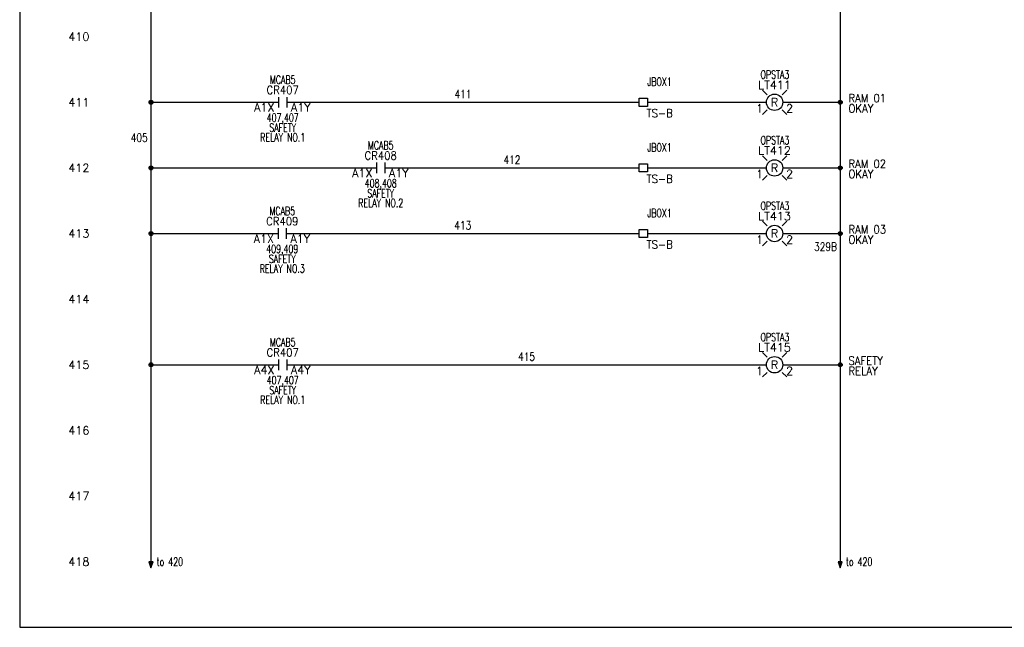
# Model space of a CAD drawing. Header units: inches. Extents: x 0 to 30, y 0 to 19.
# Tile 1 of 3: x 0 to 15, y 0 to 9.3. Entities that reach past the tile are written whole.
import ezdxf
from ezdxf.enums import TextEntityAlignment as Align

# ---------------------------------------------------------------- set-up
doc = ezdxf.new("R2010")
doc.units = ezdxf.units.IN
doc.header["$MEASUREMENT"] = 0
for name, color, linetype in [('BLK_14AWG', 252, 'Continuous'), ('DESC', 1, 'Continuous'), ('DESCCHILD', 7, 'Continuous'), ('LOC', 140, 'Continuous'), ('MISC', 30, 'Continuous'), ('RED_18AWG', 1, 'Continuous'), ('SYMS', 7, 'Continuous'), ('TAGS', 30, 'Continuous'), ('TERMS', 6, 'Continuous'), ('WHT_16AWG', 7, 'Continuous'), ('WIRENO', 3, 'Continuous'), ('XREF', 7, 'Continuous'), ('XREFCHILD', 7, 'Continuous')]:
    doc.layers.add(name, color=color, linetype=linetype)
doc.layers.add('Viewports', color=3, linetype='Continuous', plot=False)
doc.styles.add('WD', font='romans.shx')

# ---------------------------------------------------------------- blocks, each defined once
blk = doc.blocks.new('WDDOT')
for radius in [0.03, 0.0187, 0.00929]:
    blk.add_circle((0, 0), radius)
blk = doc.blocks.new('HA1S4')
for points in [[(0, 0), (-0.031, 0), (0, -0.094), (0.031, 0), (0, 0)], [(0.016, -0.011), (-0.016, -0.011), (0, -0.058), (0.016, -0.011)]]:
    blk.add_lwpolyline(points)
at = {"style": 'WD', "width": 0.7}
for tag, p in [('DESC1', (0.088, 0.113)), ('XREF', (0.088, -0.062))]:
    blk.add_attdef(tag, p, '', height=0.125, dxfattribs=at)
at = {"style": 'WD', "flags": 1}
for tag, p in [('X2TERM01', (0, 0)), ('SIGCODE', (0.035, -0.083))]:
    blk.add_attdef(tag, p, '', height=0.01, dxfattribs=at)
at = {"style": 'WD', "width": 0.8, "flags": 8}
blk.add_attdef('WIRENO', text='', height=0.125, dxfattribs=at).set_placement((0, -0.259), align=Align.CENTER)
blk = doc.blocks.new('HT0W01')
for p, q in [((-0.062, 0.062), (0.062, 0.062)), ((-0.062, -0.062), (-0.062, 0.062)), ((0.062, 0.062), (0.062, -0.062)), ((0.062, -0.062), (-0.062, -0.062))]:
    blk.add_line(p, q)
at = {"style": 'WD'}
for tag, p, width in [('INST', (0.062, 0.42), 0.7), ('LOC', (0.062, 0.25), 0.7), ('DESC1', (0.05, -0.385), 0.8)]:
    blk.add_attdef(tag, p, '', height=0.125, dxfattribs=dict(at, width=width))
at = {"linetype": 'Continuous', "style": 'WD', "width": 0.8, "flags": 8}
blk.add_attdef('WIRENO', text='', height=0.125, dxfattribs=at).set_placement((0, 0.094), align=Align.CENTER)
at = {"style": 'WD', "flags": 1}
for tag, p, height in [('X4TERM01', (-0.062, 0), 0.0125), ('X4TERMDESC01', (-0.055, -0.023), 0.025), ('X2TERMDESC01', (-0.006, 0.029), 0.025), ('X2TERM01', (0, 0.062), 0.0125), ('STRIPSEQ', (0, 0), 0.00125), ('X1TERMDESC01', (0.039, 0.007), 0.025), ('X1TERM01', (0.062, 0), 0.0125), ('LINKTERM', (0, -0.002), 0.00125), ('X8TERM01', (0, -0.062), 0.0125), ('X8TERMDESC01', (0, -0.054), 0.025)]:
    blk.add_attdef(tag, p, '', height=height, dxfattribs=at)
at = {"linetype": 'Continuous', "style": 'WD'}
for tag, p, height, width, flags in [('TAGSTRIP', (0.05, -0.229), 0.125, 0.9, 8), ('CAT', (0.213, -0.406), 0.109, 0.8, 1), ('DESC2', (0.05, -0.541), 0.125, 0.8, 8), ('DESC3', (0.05, -0.698), 0.125, 0.8, 8)]:
    blk.add_attdef(tag, p, '', height=height, dxfattribs=dict(at, width=width, flags=flags))
at = {"linetype": 'Continuous', "style": 'WD', "width": 0.8, "flags": 1}
blk.add_attdef('MFG', text='', height=0.109, dxfattribs=at).set_placement((0.088, -0.406), align=Align.RIGHT)
at = {"style": 'WD', "width": 0.7, "flags": 1}
blk.add_attdef('ASSYCODE', (0.062, -0.281), '', height=0.01, dxfattribs=at)
blk = doc.blocks.new('HLT1R')
for p, q in [((-0.115, 0.115), (-0.186, 0.186)), ((0.115, 0.115), (0.186, 0.186)), ((-0.115, -0.115), (-0.186, -0.186)), ((0.115, -0.115), (0.186, -0.186))]:
    blk.add_line(p, q)
blk.add_circle((0, 0), 0.125)
at = {"style": 'WD', "width": 0.7}
for tag, p in [('INST', (0.006, 0.528)), ('LOC', (0.006, 0.359))]:
    blk.add_attdef(tag, text='', height=0.125, dxfattribs=at).set_placement(p, align=Align.CENTER)
at = {"style": 'WD'}
blk.add_attdef('TAG1', text='', height=0.125, dxfattribs=at).set_placement((0, 0.202), align=Align.CENTER)
at = {"style": 'WD', "flags": 9}
blk.add_attdef('FAMILY', text='', height=0.01, dxfattribs=at).set_placement((-0.005, 0.161), align=Align.CENTER)
at = {"style": 'WD'}
blk.add_attdef('COLOR', text='', height=0.125, dxfattribs=at).set_placement((0, 0), align=Align.MIDDLE)
at = {"style": 'WD', "flags": 1}
for tag, p in [('X4TERM01', (-0.125, 0)), ('X1TERM02', (0.125, 0))]:
    blk.add_attdef(tag, p, '', height=0.0125, dxfattribs=at)
at = {"linetype": 'Continuous', "style": 'WD', "flags": 9}
blk.add_attdef('ASSYCODE', text='', height=0.01, dxfattribs=at).set_placement((-0.003, 0.098), align=Align.CENTER)
at = {"linetype": 'Continuous', "style": 'WD', "flags": 1}
for tag, p in [('MFG', (0, 0.121)), ('CAT', (0, 0.14))]:
    blk.add_attdef(tag, text='', height=0.01, dxfattribs=at).set_placement(p, align=Align.MIDDLE)
at = {"style": 'WD'}
for tag, p, width in [('DESC1', (1.125, 0), 0.9), ('WDTAGALT', (1.125, -0.312), 0.7)]:
    blk.add_attdef(tag, p, '', height=0.125, dxfattribs=dict(at, width=width))
at = {"linetype": 'Continuous', "style": 'WD', "flags": 8}
blk.add_attdef('TERM01', text='', height=0.125, dxfattribs=at).set_placement((-0.175, -0.031), align=Align.TOP_RIGHT)
blk.add_attdef('TERM02', text='', height=0.125, dxfattribs=at).set_placement((0.175, -0.031), align=Align.TOP_LEFT)
at = {"style": 'WD', "width": 0.9}
blk.add_attdef('DESC2', text='', height=0.125, dxfattribs=at).set_placement((1.125, -0.031), align=Align.TOP_LEFT)
blk = doc.blocks.new('HCR21')
at = {"linetype": 'Continuous'}
for p, q in [((-0.062, 0.08), (-0.062, -0.08)), ((0.062, 0.08), (0.062, -0.08))]:
    blk.add_line(p, q, dxfattribs=at)
at = {"style": 'WD'}
for tag, width, p in [('INST', 0.7, (0, 0.451)), ('LOC', 0.7, (0, 0.281)), ('TAG2', 0.9, (0, 0.125)), ('XREF', 0.7, (0, -0.297)), ('DESC1', 0.7, (0, -0.449)), ('DESC2', 0.7, (0, -0.597)), ('DESC3', 0.7, (0, -0.744))]:
    blk.add_attdef(tag, text='', height=0.125, dxfattribs=dict(at, width=width)).set_placement(p, align=Align.CENTER)
for tag, p, height, flags in [('X4TERM01', (-0.062, 0), 0.0125, 1), ('X1TERM02', (0.062, 0), 0.0125, 1), ('CONTACT', (0.097, 0.036), 0.01, 1), ('FAMILY', (0.097, 0.053), 0.01, 9)]:
    blk.add_attdef(tag, p, '', height=height, dxfattribs=dict(at, flags=flags))
for tag, p in [('X2LINK', (0, 0.125)), ('X8LINK', (0, -0.125))]:
    blk.add_attdef(tag, p, '', height=0.01, dxfattribs=at)
at = {"linetype": 'Continuous', "style": 'WD', "flags": 8}
blk.add_attdef('TERM01', text='', height=0.125, dxfattribs=at).set_placement((-0.125, -0.016), align=Align.TOP_RIGHT)
blk.add_attdef('TERM02', text='', height=0.125, dxfattribs=at).set_placement((0.125, -0.016), align=Align.TOP_LEFT)
blk = doc.blocks.new('WD_WNH')
at = {"linetype": 'Continuous', "style": 'WD', "width": 0.8}
blk.add_attdef('WIRENO', text='', height=0.125, dxfattribs=at).set_placement((0, 0.062), align=Align.CENTER)
at = {"style": 'WD', "flags": 1}
for tag, p in [('W01USER', (0, 0.078)), ('W02USER', (0, 0.07)), ('W03USER', (0, 0.062)), ('W04USER', (0, 0.055)), ('W05USER', (0, 0.047)), ('W06USER', (0, 0.039)), ('W07USER', (0, 0.031)), ('W08USER', (0, 0.023)), ('W09USER', (0, 0.016)), ('W10USER', (0, 0.008))]:
    blk.add_attdef(tag, text='', height=0.005, dxfattribs=at).set_placement(p, align=Align.CENTER)
blk = doc.blocks.new('WD_WNV')
at = {"linetype": 'Continuous', "style": 'WD', "width": 0.8}
blk.add_attdef('WIRENO', text='', height=0.125, dxfattribs=at).set_placement((-0.05, 0), align=Align.MIDDLE_RIGHT)
at = {"style": 'WD', "flags": 1}
for tag, p in [('W01USER', (-0.062, 0.094)), ('W02USER', (-0.062, 0.086)), ('W03USER', (-0.062, 0.078)), ('W04USER', (-0.062, 0.07)), ('W05USER', (-0.062, 0.062)), ('W06USER', (-0.062, 0.055)), ('W07USER', (-0.062, 0.047)), ('W08USER', (-0.062, 0.039)), ('W09USER', (-0.062, 0.031)), ('W10USER', (-0.062, 0.023))]:
    blk.add_attdef(tag, text='', height=0.005, dxfattribs=at).set_placement(p, align=Align.CENTER)

msp = doc.modelspace()

# ---------------------------------------------------------------- linework, layer by layer
at = {"layer": 'BLK_14AWG'}
for p, q in [((2, 13.938), (2, 1)), ((2, 8), (3.945, 8)), ((2, 7), (5.438, 7)), ((2, 6), (3.938, 6)), ((2, 4), (3.945, 4))]:
    msp.add_line(p, q, dxfattribs=at)
at = {"layer": 'RED_18AWG'}
for p, q in [((4.069, 8), (9.438, 8)), ((9.562, 8), (11.375, 8)), ((5.562, 7), (9.438, 7)), ((9.562, 7), (11.375, 7)), ((4.062, 6), (9.438, 6)), ((9.562, 6), (11.375, 6)), ((4.069, 4), (11.375, 4))]:
    msp.add_line(p, q, dxfattribs=at)
at = {"layer": 'Viewports'}
msp.add_lwpolyline([(0, 0), (30, 0), (30, 19.02), (0, 19.02)], close=True, dxfattribs=at)
at = {"layer": 'WHT_16AWG'}
for p, q in [((12.5, 17), (12.5, 1)), ((11.625, 8), (12.5, 8)), ((11.625, 7), (12.5, 7)), ((11.625, 6), (12.5, 6)), ((11.625, 4), (12.5, 4))]:
    msp.add_line(p, q, dxfattribs=at)

# ---------------------------------------------------------------- block references
at = {"layer": 'SYMS'}
ref = msp.add_blockref('HCR21', (4.007, 8), dxfattribs=at)
ref.add_attrib('LOC', 'MCAB5', dxfattribs={"layer": 'LOC', "height": 0.125, "style": 'WD', "width": 0.7}).set_placement((4.007, 8.281), align=Align.CENTER)
ref.add_attrib('TERM02', 'A1Y', dxfattribs={"layer": 'TERMS', "linetype": 'Continuous', "height": 0.125, "style": 'WD', "flags": 8}).set_placement((4.132, 7.984), align=Align.TOP_LEFT)
ref.add_attrib('TERM01', 'A1X', dxfattribs={"layer": 'TERMS', "linetype": 'Continuous', "height": 0.125, "style": 'WD', "flags": 8}).set_placement((3.882, 7.984), align=Align.TOP_RIGHT)
ref.add_attrib('XREF', '407,407', dxfattribs={"layer": 'XREFCHILD', "height": 0.125, "style": 'WD', "width": 0.7}).set_placement((4.007, 7.703), align=Align.CENTER)
ref.add_attrib('DESC2', 'RELAY NO.1', dxfattribs={"layer": 'DESCCHILD', "height": 0.125, "style": 'WD', "width": 0.7}).set_placement((4.007, 7.403), align=Align.CENTER)
ref.add_attrib('DESC1', 'SAFETY', dxfattribs={"layer": 'DESCCHILD', "height": 0.125, "style": 'WD', "width": 0.7}).set_placement((4.007, 7.551), align=Align.CENTER)
ref.add_attrib('TAG2', 'CR407', dxfattribs={"layer": 'TAGS', "height": 0.125, "style": 'WD', "width": 0.9}).set_placement((4.007, 8.125), align=Align.CENTER)
ref = msp.add_blockref('HLT1R', (11.5, 8), dxfattribs=at)
ref.add_attrib('LOC', 'OPSTA3', dxfattribs={"layer": 'LOC', "height": 0.125, "style": 'WD', "width": 0.7}).set_placement((11.506, 8.359), align=Align.CENTER)
ref.add_attrib('DESC2', 'OKAY', dxfattribs={"layer": 'DESC', "height": 0.125, "style": 'WD', "width": 0.9}).set_placement((12.625, 7.969), align=Align.TOP_LEFT)
ref.add_attrib('DESC1', 'RAM 01', (12.625, 8), dxfattribs={"layer": 'DESC', "height": 0.125, "style": 'WD', "width": 0.9})
ref.add_attrib('TERM02', '2', dxfattribs={"layer": 'TERMS', "linetype": 'Continuous', "height": 0.125, "style": 'WD', "flags": 8}).set_placement((11.675, 7.969), align=Align.TOP_LEFT)
ref.add_attrib('TERM01', '1', dxfattribs={"layer": 'TERMS', "linetype": 'Continuous', "height": 0.125, "style": 'WD', "flags": 8}).set_placement((11.325, 7.969), align=Align.TOP_RIGHT)
ref.add_attrib('TAG1', 'LT411', dxfattribs={"layer": 'TAGS', "height": 0.125, "style": 'WD'}).set_placement((11.5, 8.202), align=Align.CENTER)
ref.add_attrib('COLOR', 'R', dxfattribs={"layer": 'MISC', "height": 0.125, "style": 'WD'}).set_placement((11.5, 8), align=Align.MIDDLE)
ref = msp.add_blockref('HT0W01', (9.5, 8), dxfattribs=at)
ref.add_attrib('LOC', 'JBOX1', (9.562, 8.25), dxfattribs={"layer": 'LOC', "height": 0.125, "style": 'WD', "width": 0.7})
ref.add_attrib('TAGSTRIP', 'TS-B', (9.55, 7.771), dxfattribs={"layer": 'TAGS', "linetype": 'Continuous', "height": 0.125, "style": 'WD', "width": 0.9, "flags": 8})
for p in [(2, 8), (12.5, 8), (2, 7), (12.5, 7), (2, 6), (12.5, 6), (2, 4), (12.5, 4)]:
    msp.add_blockref('WDDOT', p, dxfattribs=at)
ref = msp.add_blockref('HCR21', (5.5, 7), dxfattribs=at)
ref.add_attrib('LOC', 'MCAB5', dxfattribs={"layer": 'LOC', "height": 0.125, "style": 'WD', "width": 0.7}).set_placement((5.5, 7.281), align=Align.CENTER)
ref.add_attrib('TERM02', 'A1Y', dxfattribs={"layer": 'TERMS', "linetype": 'Continuous', "height": 0.125, "style": 'WD', "flags": 8}).set_placement((5.625, 6.984), align=Align.TOP_LEFT)
ref.add_attrib('TERM01', 'A1X', dxfattribs={"layer": 'TERMS', "linetype": 'Continuous', "height": 0.125, "style": 'WD', "flags": 8}).set_placement((5.375, 6.984), align=Align.TOP_RIGHT)
ref.add_attrib('XREF', '408,408', dxfattribs={"layer": 'XREFCHILD', "height": 0.125, "style": 'WD', "width": 0.7}).set_placement((5.5, 6.703), align=Align.CENTER)
ref.add_attrib('DESC2', 'RELAY NO.2', dxfattribs={"layer": 'DESCCHILD', "height": 0.125, "style": 'WD', "width": 0.7}).set_placement((5.5, 6.403), align=Align.CENTER)
ref.add_attrib('DESC1', 'SAFETY', dxfattribs={"layer": 'DESCCHILD', "height": 0.125, "style": 'WD', "width": 0.7}).set_placement((5.5, 6.551), align=Align.CENTER)
ref.add_attrib('TAG2', 'CR408', dxfattribs={"layer": 'TAGS', "height": 0.125, "style": 'WD', "width": 0.9}).set_placement((5.5, 7.125), align=Align.CENTER)
ref = msp.add_blockref('HT0W01', (9.5, 7), dxfattribs=at)
ref.add_attrib('LOC', 'JBOX1', (9.562, 7.25), dxfattribs={"layer": 'LOC', "height": 0.125, "style": 'WD', "width": 0.7})
ref.add_attrib('TAGSTRIP', 'TS-B', (9.55, 6.771), dxfattribs={"layer": 'TAGS', "linetype": 'Continuous', "height": 0.125, "style": 'WD', "width": 0.9, "flags": 8})
ref = msp.add_blockref('HLT1R', (11.5, 7), dxfattribs=at)
ref.add_attrib('LOC', 'OPSTA3', dxfattribs={"layer": 'LOC', "height": 0.125, "style": 'WD', "width": 0.7}).set_placement((11.506, 7.359), align=Align.CENTER)
ref.add_attrib('DESC2', 'OKAY', dxfattribs={"layer": 'DESC', "height": 0.125, "style": 'WD', "width": 0.9}).set_placement((12.625, 6.969), align=Align.TOP_LEFT)
ref.add_attrib('DESC1', 'RAM 02', (12.625, 7), dxfattribs={"layer": 'DESC', "height": 0.125, "style": 'WD', "width": 0.9})
ref.add_attrib('TERM02', '2', dxfattribs={"layer": 'TERMS', "linetype": 'Continuous', "height": 0.125, "style": 'WD', "flags": 8}).set_placement((11.675, 6.969), align=Align.TOP_LEFT)
ref.add_attrib('TERM01', '1', dxfattribs={"layer": 'TERMS', "linetype": 'Continuous', "height": 0.125, "style": 'WD', "flags": 8}).set_placement((11.325, 6.969), align=Align.TOP_RIGHT)
ref.add_attrib('TAG1', 'LT412', dxfattribs={"layer": 'TAGS', "height": 0.125, "style": 'WD'}).set_placement((11.5, 7.202), align=Align.CENTER)
ref.add_attrib('COLOR', 'R', dxfattribs={"layer": 'MISC', "height": 0.125, "style": 'WD'}).set_placement((11.5, 7), align=Align.MIDDLE)
ref = msp.add_blockref('HLT1R', (11.5, 6), dxfattribs=at)
ref.add_attrib('LOC', 'OPSTA3', dxfattribs={"layer": 'LOC', "height": 0.125, "style": 'WD', "width": 0.7}).set_placement((11.506, 6.359), align=Align.CENTER)
ref.add_attrib('DESC2', 'OKAY', dxfattribs={"layer": 'DESC', "height": 0.125, "style": 'WD', "width": 0.9}).set_placement((12.625, 5.969), align=Align.TOP_LEFT)
ref.add_attrib('DESC1', 'RAM 03', (12.625, 6), dxfattribs={"layer": 'DESC', "height": 0.125, "style": 'WD', "width": 0.9})
ref.add_attrib('TERM02', '2', dxfattribs={"layer": 'TERMS', "linetype": 'Continuous', "height": 0.125, "style": 'WD', "flags": 8}).set_placement((11.675, 5.969), align=Align.TOP_LEFT)
ref.add_attrib('TERM01', '1', dxfattribs={"layer": 'TERMS', "linetype": 'Continuous', "height": 0.125, "style": 'WD', "flags": 8}).set_placement((11.325, 5.969), align=Align.TOP_RIGHT)
ref.add_attrib('TAG1', 'LT413', dxfattribs={"layer": 'TAGS', "height": 0.125, "style": 'WD'}).set_placement((11.5, 6.202), align=Align.CENTER)
ref.add_attrib('COLOR', 'R', dxfattribs={"layer": 'MISC', "height": 0.125, "style": 'WD'}).set_placement((11.5, 6), align=Align.MIDDLE)
ref = msp.add_blockref('HCR21', (4, 6), dxfattribs=at)
ref.add_attrib('LOC', 'MCAB5', dxfattribs={"layer": 'LOC', "height": 0.125, "style": 'WD', "width": 0.7}).set_placement((4, 6.281), align=Align.CENTER)
ref.add_attrib('TERM02', 'A1Y', dxfattribs={"layer": 'TERMS', "linetype": 'Continuous', "height": 0.125, "style": 'WD', "flags": 8}).set_placement((4.125, 5.984), align=Align.TOP_LEFT)
ref.add_attrib('TERM01', 'A1X', dxfattribs={"layer": 'TERMS', "linetype": 'Continuous', "height": 0.125, "style": 'WD', "flags": 8}).set_placement((3.875, 5.984), align=Align.TOP_RIGHT)
ref.add_attrib('XREF', '409,409', dxfattribs={"layer": 'XREFCHILD', "height": 0.125, "style": 'WD', "width": 0.7}).set_placement((4, 5.703), align=Align.CENTER)
ref.add_attrib('DESC2', 'RELAY NO.3', dxfattribs={"layer": 'DESCCHILD', "height": 0.125, "style": 'WD', "width": 0.7}).set_placement((4, 5.403), align=Align.CENTER)
ref.add_attrib('DESC1', 'SAFETY', dxfattribs={"layer": 'DESCCHILD', "height": 0.125, "style": 'WD', "width": 0.7}).set_placement((4, 5.551), align=Align.CENTER)
ref.add_attrib('TAG2', 'CR409', dxfattribs={"layer": 'TAGS', "height": 0.125, "style": 'WD', "width": 0.9}).set_placement((4, 6.125), align=Align.CENTER)
ref = msp.add_blockref('HT0W01', (9.5, 6), dxfattribs=at)
ref.add_attrib('LOC', 'JBOX1', (9.562, 6.25), dxfattribs={"layer": 'LOC', "height": 0.125, "style": 'WD', "width": 0.7})
ref.add_attrib('TAGSTRIP', 'TS-B', (9.55, 5.771), dxfattribs={"layer": 'TAGS', "linetype": 'Continuous', "height": 0.125, "style": 'WD', "width": 0.9, "flags": 8})
ref = msp.add_blockref('HCR21', (4.007, 4), dxfattribs=at)
ref.add_attrib('LOC', 'MCAB5', dxfattribs={"layer": 'LOC', "height": 0.125, "style": 'WD', "width": 0.7}).set_placement((4.007, 4.281), align=Align.CENTER)
ref.add_attrib('TERM02', 'A4Y', dxfattribs={"layer": 'TERMS', "linetype": 'Continuous', "height": 0.125, "style": 'WD', "flags": 8}).set_placement((4.132, 3.984), align=Align.TOP_LEFT)
ref.add_attrib('TERM01', 'A4X', dxfattribs={"layer": 'TERMS', "linetype": 'Continuous', "height": 0.125, "style": 'WD', "flags": 8}).set_placement((3.882, 3.984), align=Align.TOP_RIGHT)
ref.add_attrib('XREF', '407,407', dxfattribs={"layer": 'XREFCHILD', "height": 0.125, "style": 'WD', "width": 0.7}).set_placement((4.007, 3.703), align=Align.CENTER)
ref.add_attrib('DESC2', 'RELAY NO.1', dxfattribs={"layer": 'DESCCHILD', "height": 0.125, "style": 'WD', "width": 0.7}).set_placement((4.007, 3.403), align=Align.CENTER)
ref.add_attrib('DESC1', 'SAFETY', dxfattribs={"layer": 'DESCCHILD', "height": 0.125, "style": 'WD', "width": 0.7}).set_placement((4.007, 3.551), align=Align.CENTER)
ref.add_attrib('TAG2', 'CR407', dxfattribs={"layer": 'TAGS', "height": 0.125, "style": 'WD', "width": 0.9}).set_placement((4.007, 4.125), align=Align.CENTER)
ref = msp.add_blockref('HLT1R', (11.5, 4), dxfattribs=at)
ref.add_attrib('LOC', 'OPSTA3', dxfattribs={"layer": 'LOC', "height": 0.125, "style": 'WD', "width": 0.7}).set_placement((11.506, 4.359), align=Align.CENTER)
ref.add_attrib('DESC2', 'RELAY', dxfattribs={"layer": 'DESC', "height": 0.125, "style": 'WD', "width": 0.9}).set_placement((12.625, 3.969), align=Align.TOP_LEFT)
ref.add_attrib('DESC1', 'SAFETY', (12.625, 4), dxfattribs={"layer": 'DESC', "height": 0.125, "style": 'WD', "width": 0.9})
ref.add_attrib('TERM02', '2', dxfattribs={"layer": 'TERMS', "linetype": 'Continuous', "height": 0.125, "style": 'WD', "flags": 8}).set_placement((11.675, 3.969), align=Align.TOP_LEFT)
ref.add_attrib('TERM01', '1', dxfattribs={"layer": 'TERMS', "linetype": 'Continuous', "height": 0.125, "style": 'WD', "flags": 8}).set_placement((11.325, 3.969), align=Align.TOP_RIGHT)
ref.add_attrib('TAG1', 'LT415', dxfattribs={"layer": 'TAGS', "height": 0.125, "style": 'WD'}).set_placement((11.5, 4.202), align=Align.CENTER)
ref.add_attrib('COLOR', 'R', dxfattribs={"layer": 'MISC', "height": 0.125, "style": 'WD'}).set_placement((11.5, 4), align=Align.MIDDLE)
ref = msp.add_blockref('HA1S4', (2, 1), dxfattribs=at)
ref.add_attrib('XREF', 'to 420', (2.087, 0.938), dxfattribs={"layer": 'XREF', "height": 0.125, "style": 'WD', "width": 0.7})
ref = msp.add_blockref('HA1S4', (12.5, 1), dxfattribs=at)
ref.add_attrib('XREF', 'to 420', (12.588, 0.938), dxfattribs={"layer": 'XREF', "height": 0.125, "style": 'WD', "width": 0.7})
at = {"layer": 'WIRENO'}
ref = msp.add_blockref('WD_WNH', (6.753, 8), dxfattribs=at)
ref.add_attrib('WIRENO', '411', dxfattribs={"linetype": 'Continuous', "height": 0.125, "style": 'WD', "width": 0.8}).set_placement((6.753, 8.062), align=Align.CENTER)
ref = msp.add_blockref('WD_WNV', (2, 7.461), dxfattribs=at)
ref.add_attrib('WIRENO', '405', dxfattribs={"linetype": 'Continuous', "height": 0.125, "style": 'WD', "width": 0.8}).set_placement((1.95, 7.461), align=Align.MIDDLE_RIGHT)
ref = msp.add_blockref('WD_WNH', (7.5, 7), dxfattribs=at)
ref.add_attrib('WIRENO', '412', dxfattribs={"linetype": 'Continuous', "height": 0.125, "style": 'WD', "width": 0.8}).set_placement((7.5, 7.062), align=Align.CENTER)
ref = msp.add_blockref('WD_WNH', (6.75, 6), dxfattribs=at)
ref.add_attrib('WIRENO', '413', dxfattribs={"linetype": 'Continuous', "height": 0.125, "style": 'WD', "width": 0.8}).set_placement((6.75, 6.062), align=Align.CENTER)
ref = msp.add_blockref('WD_WNV', (12.5, 5.8), dxfattribs=at)
ref.add_attrib('WIRENO', '329B', dxfattribs={"linetype": 'Continuous', "height": 0.125, "style": 'WD', "width": 0.8}).set_placement((12.45, 5.8), align=Align.MIDDLE_RIGHT)
ref = msp.add_blockref('WD_WNH', (7.722, 4), dxfattribs=at)
ref.add_attrib('WIRENO', '415', dxfattribs={"linetype": 'Continuous', "height": 0.125, "style": 'WD', "width": 0.8}).set_placement((7.722, 4.062), align=Align.CENTER)

# ---------------------------------------------------------------- texts
at = {"layer": 'MISC', "style": 'WD'}
for s, p in [('410', (1.062, 9)), ('411', (1.062, 8)), ('412', (1.062, 7)), ('413', (1.062, 6)), ('414', (1.062, 5)), ('415', (1.062, 4)), ('416', (1.062, 3)), ('417', (1.062, 2)), ('418', (1.062, 1))]:
    msp.add_text(s, height=0.125, dxfattribs=at).set_placement(p, align=Align.MIDDLE_RIGHT)

doc.saveas('drawing.dxf')
